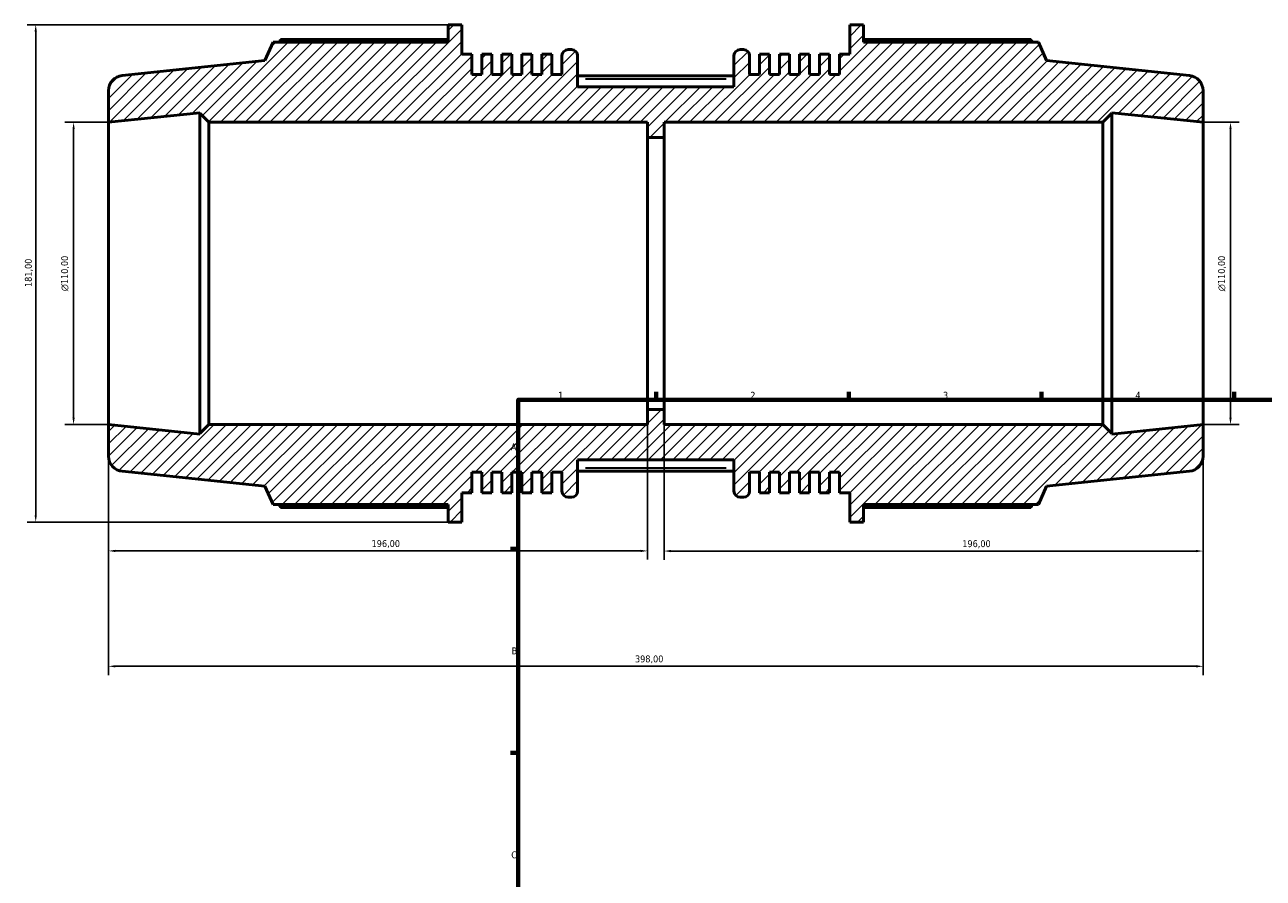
# Model space of a CAD drawing. Header units: millimetres. Extents: x -159 to 1196, y -71 to 778.
# Tile 2 of 8: x -159 to 291, y 400 to 710. Entities that reach past the tile are written whole.
import ezdxf

# ---------------------------------------------------------------- set-up
doc = ezdxf.new("R2010")
doc.units = ezdxf.units.MM
for name, color, linetype, lineweight in [('Border (ISO)', 7, 'Continuous', 70), ('Dimension (ISO)', 7, 'Continuous', 25), ('Hatch (ISO)', 7, 'Continuous', 18), ('Visible (ISO)', 7, 'Continuous', 50), ('Visible Narrow (ISO)', 7, 'Continuous', 35)]:
    doc.layers.add(name, color=color, linetype=linetype, lineweight=lineweight)
doc.styles.add('Note Text (ISO)', font='tahoma.ttf')
doc.dimstyles.new('Default (ISO)', dxfattribs={"dimtxt": 2.5, "dimasz": 2.5, "dimexe": 3.175, "dimexo": 0, "dimgap": 0.762, "dimtad": 1, "dimrnd": 1e-08, "dimzin": 0, "dimtxsty": 'Note Text (ISO)', "dimcen": 0.09, "dimdle": 10, "dimclrd": 256, "dimclre": 256, "dimclrt": 232, "dimazin": 0, "dimtfac": 1.40208, "dimtmove": 0, "dimatfit": 3, "dimfxl": 1, "dimtolj": 1, "dimtzin": 0, "dimlwd": -1, "dimlwe": -1, "dimarcsym": 0})

# ---------------------------------------------------------------- blocks, each defined once
blk = doc.blocks.new('Borders Default Border')
at = {"layer": 'Border (ISO)'}
for p, q in [((70.08, 574), (70.08, 576.9)), ((140.17, 574), (140.17, 576.9)), ((210.25, 574), (210.25, 576.9)), ((280.33, 574), (280.33, 576.9)), ((20, 519.75), (17.1, 519.75)), ((20, 445.5), (17.1, 445.5))]:
    blk.add_line(p, q, dxfattribs=at)
at = {"layer": 'Border (ISO)', "flags": 128}
blk.add_lwpolyline([(20, 20), (20, 574), (821, 574), (821, 20), (20, 20)], dxfattribs=at)
at = {"layer": 'Border (ISO)', "color": 232, "true_color": 0xca0064, "char_height": 2.5, "attachment_point": 7, "style": 'Note Text (ISO)'}
for s, insert in [('1', (34.48, 574.4)), ('2', (104.37, 574.4)), ('3', (174.43, 574.35)), ('4', (244.42, 574.4)), ('A', (17.29, 555.62)), ('B', (17.59, 481.37)), ('C', (17.43, 407.08))]:
    blk.add_mtext(s, dxfattribs=dict(at, insert=insert))
blk = doc.blocks.new('*D7')
at = {"layer": 'Defpoints', "color": 0, "transparency": 16777216}
for p in [(73, 570.5), (269, 565), (73, 518.95)]:
    blk.add_point(p, dxfattribs=at)
at = {"layer": 'Dimension (ISO)', "transparency": 16777216}
for p, q in [((73, 570.5), (73, 515.77)), ((269, 565), (269, 515.77)), ((266.5, 518.95), (75.5, 518.95))]:
    blk.add_line(p, q, dxfattribs=at)
for points in [[(75.5, 519.37), (75.5, 518.53), (73, 518.95)], [(266.5, 519.37), (266.5, 518.53), (269, 518.95)]]:
    blk.add_solid(points, dxfattribs=at)
at = {"layer": 'Dimension (ISO)', "color": 232, "true_color": 0xca0064, "transparency": 16777216, "insert": (181.46, 522.88), "char_height": 2.5, "attachment_point": 1, "style": 'Note Text (ISO)'}
blk.add_mtext('\\A1;196,00', dxfattribs=at)
blk = doc.blocks.new('*D8')
at = {"layer": 'Defpoints', "color": 0, "transparency": 16777216}
for p in [(67, 570.5), (-129, 565), (-129, 519)]:
    blk.add_point(p, dxfattribs=at)
at = {"layer": 'Dimension (ISO)', "transparency": 16777216}
for p, q in [((67, 570.5), (67, 515.83)), ((-129, 565), (-129, 515.83)), ((64.5, 519), (-126.5, 519))]:
    blk.add_line(p, q, dxfattribs=at)
for points in [[(-126.5, 519.42), (-126.5, 518.58), (-129, 519)], [(64.5, 519.42), (64.5, 518.58), (67, 519)]]:
    blk.add_solid(points, dxfattribs=at)
at = {"layer": 'Dimension (ISO)', "color": 232, "true_color": 0xca0064, "transparency": 16777216, "insert": (-33.35, 522.93), "char_height": 2.5, "attachment_point": 1, "style": 'Note Text (ISO)'}
blk.add_mtext('\\A1;196,00', dxfattribs=at)
blk = doc.blocks.new('*D9')
at = {"layer": 'Defpoints', "color": 0, "transparency": 16777216}
for p in [(-129, 565), (269, 565), (269, 477)]:
    blk.add_point(p, dxfattribs=at)
at = {"layer": 'Dimension (ISO)', "transparency": 16777216}
for p, q in [((-129, 565), (-129, 473.82)), ((269, 565), (269, 473.82)), ((-126.5, 477), (266.5, 477))]:
    blk.add_line(p, q, dxfattribs=at)
for points in [[(-126.5, 477.42), (-126.5, 476.58), (-129, 477)], [(266.5, 477.42), (266.5, 476.58), (269, 477)]]:
    blk.add_solid(points, dxfattribs=at)
at = {"layer": 'Dimension (ISO)', "color": 232, "true_color": 0xca0064, "transparency": 16777216, "insert": (62.44, 480.94), "char_height": 2.5, "attachment_point": 1, "style": 'Note Text (ISO)'}
blk.add_mtext('\\A1;398,00', dxfattribs=at)
blk = doc.blocks.new('*D10')
at = {"layer": 'Defpoints', "color": 0, "transparency": 16777216}
for p in [(-5.48, 710.5), (-155.5, 529.5), (-5.48, 529.5)]:
    blk.add_point(p, dxfattribs=at)
at = {"layer": 'Dimension (ISO)', "transparency": 16777216}
for p, q in [((-5.48, 710.5), (-158.67, 710.5)), ((-155.5, 708), (-155.5, 532)), ((-5.48, 529.5), (-158.67, 529.5))]:
    blk.add_line(p, q, dxfattribs=at)
for points in [[(-155.91, 708), (-155.08, 708), (-155.5, 710.5)], [(-155.91, 532), (-155.08, 532), (-155.5, 529.5)]]:
    blk.add_solid(points, dxfattribs=at)
at = {"layer": 'Dimension (ISO)', "color": 232, "true_color": 0xca0064, "transparency": 16777216, "insert": (-159.44, 615.05), "char_height": 2.5, "attachment_point": 1, "rotation": 90, "style": 'Note Text (ISO)'}
blk.add_mtext('\\A1;181,00', dxfattribs=at)
blk = doc.blocks.new('*D11')
at = {"layer": 'Defpoints', "color": 0, "transparency": 16777216}
for p in [(269, 675), (269, 565), (279, 565)]:
    blk.add_point(p, dxfattribs=at)
at = {"layer": 'Dimension (ISO)', "transparency": 16777216}
for p, q in [((269, 675), (282.18, 675)), ((279, 672.5), (279, 567.5)), ((269, 565), (282.18, 565))]:
    blk.add_line(p, q, dxfattribs=at)
for points in [[(278.58, 672.5), (279.42, 672.5), (279, 675)], [(278.58, 567.5), (279.42, 567.5), (279, 565)]]:
    blk.add_solid(points, dxfattribs=at)
at = {"layer": 'Dimension (ISO)', "color": 232, "true_color": 0xca0064, "transparency": 16777216, "insert": (274.48, 613.51), "char_height": 2.5, "attachment_point": 1, "rotation": 90, "style": 'Note Text (ISO)'}
blk.add_mtext('\\A1;\\fAIGDT|b0|i0;\\H2.5000;\\ln\\fTahoma|b0|i0;\\H2.5000;110,00', dxfattribs=at)
blk = doc.blocks.new('*D12')
at = {"layer": 'Defpoints', "color": 0, "transparency": 16777216}
for p in [(-129, 675), (-141.72, 565), (-129, 565)]:
    blk.add_point(p, dxfattribs=at)
at = {"layer": 'Dimension (ISO)', "transparency": 16777216}
for p, q in [((-129, 675), (-144.9, 675)), ((-141.72, 672.5), (-141.72, 567.5)), ((-129, 565), (-144.9, 565))]:
    blk.add_line(p, q, dxfattribs=at)
for points in [[(-142.14, 672.5), (-141.31, 672.5), (-141.72, 675)], [(-142.14, 567.5), (-141.31, 567.5), (-141.72, 565)]]:
    blk.add_solid(points, dxfattribs=at)
at = {"layer": 'Dimension (ISO)', "color": 232, "true_color": 0xca0064, "transparency": 16777216, "insert": (-146.25, 613.51), "char_height": 2.5, "attachment_point": 1, "rotation": 90, "style": 'Note Text (ISO)'}
blk.add_mtext('\\A1;\\fAIGDT|b0|i0;\\H2.5000;\\ln\\fTahoma|b0|i0;\\H2.5000;110,00', dxfattribs=at)

msp = doc.modelspace()

# ---------------------------------------------------------------- hatches: boundary and pattern name
at = {"layer": 'Hatch (ISO)'}
h = msp.add_hatch(dxfattribs=at)
h.set_pattern_fill('ANSI31', color=256, scale=25.4, style=0)
h.set_pattern_definition([(45, (0, 0), (-2.245064, 2.245064), [])])
edge = h.paths.add_edge_path()
edge.add_ellipse((263.5, 553.452), major_axis=(0.575, -5.47), ratio=1, start_angle=0, end_angle=84)
edge.add_line((269, 553.452), (269, 565))
edge.add_line((269, 565), (235.833, 561.514))
edge.add_line((235.833, 561.514), (235.833, 561.7))
edge.add_line((235.833, 561.7), (232.533, 565))
edge.add_line((232.533, 565), (73, 565))
edge.add_line((73, 565), (73, 570.5))
edge.add_line((73, 570.5), (67, 570.5))
edge.add_line((67, 570.5), (67, 565))
edge.add_line((67, 565), (-92.533, 565))
edge.add_line((-92.533, 565), (-95.833, 561.7))
edge.add_line((-95.833, 561.7), (-95.833, 561.514))
edge.add_line((-95.833, 561.514), (-129, 565))
edge.add_line((-129, 565), (-129, 553.452))
edge.add_ellipse((-123.5, 553.452), major_axis=(-5.5, 0), ratio=1, start_angle=0, end_angle=84)
edge.add_line((-124.075, 547.982), (-72.143, 542.524))
edge.add_line((-72.143, 542.524), (-69.165, 535.835))
edge.add_line((-69.165, 535.835), (-5.478, 535.835))
edge.add_line((-5.478, 535.835), (-5.478, 529.5))
edge.add_line((-5.478, 529.5), (-0.503, 529.5))
edge.add_line((-0.503, 529.5), (-0.503, 540.179))
edge.add_line((-0.503, 540.179), (3.136, 540.179))
edge.add_line((3.136, 540.179), (3.136, 547.6))
edge.add_line((3.136, 547.6), (6.775, 547.6))
edge.add_line((6.775, 547.6), (6.775, 540.179))
edge.add_line((6.775, 540.179), (10.414, 540.179))
edge.add_line((10.414, 540.179), (10.414, 547.6))
edge.add_line((10.414, 547.6), (14.053, 547.6))
edge.add_line((14.053, 547.6), (14.053, 540.179))
edge.add_line((14.053, 540.179), (17.691, 540.179))
edge.add_line((17.691, 540.179), (17.691, 547.6))
edge.add_line((17.691, 547.6), (21.33, 547.6))
edge.add_line((21.33, 547.6), (21.33, 540.179))
edge.add_line((21.33, 540.179), (24.969, 540.179))
edge.add_line((24.969, 540.179), (24.969, 547.6))
edge.add_line((24.969, 547.6), (28.608, 547.6))
edge.add_line((28.608, 547.6), (28.608, 540.179))
edge.add_line((28.608, 540.179), (32.247, 540.179))
edge.add_line((32.247, 540.179), (32.247, 547.6))
edge.add_line((32.247, 547.6), (35.886, 547.6))
edge.add_line((35.886, 547.6), (35.886, 540.75))
edge.add_ellipse((38.086, 540.75), major_axis=(-2.2, 0), ratio=1, start_angle=0, end_angle=90)
edge.add_line((38.086, 538.55), (39.371, 538.55))
edge.add_ellipse((39.371, 540.75), major_axis=(0, -2.2), ratio=1, start_angle=0, end_angle=90)
edge.add_line((41.571, 540.75), (41.571, 552.125))
edge.add_line((41.571, 552.125), (98.429, 552.125))
edge.add_line((98.429, 552.125), (98.429, 540.75))
edge.add_ellipse((100.629, 540.75), major_axis=(-2.2, 0), ratio=1, start_angle=0, end_angle=90)
edge.add_line((100.629, 538.55), (101.914, 538.55))
edge.add_ellipse((101.914, 540.75), major_axis=(0, -2.2), ratio=1, start_angle=0, end_angle=90)
edge.add_line((104.114, 540.75), (104.114, 547.6))
edge.add_line((104.114, 547.6), (107.753, 547.6))
edge.add_line((107.753, 547.6), (107.753, 540.179))
edge.add_line((107.753, 540.179), (111.392, 540.179))
edge.add_line((111.392, 540.179), (111.392, 547.6))
edge.add_line((111.392, 547.6), (115.031, 547.6))
edge.add_line((115.031, 547.6), (115.031, 540.179))
edge.add_line((115.031, 540.179), (118.67, 540.179))
edge.add_line((118.67, 540.179), (118.67, 547.6))
edge.add_line((118.67, 547.6), (122.309, 547.6))
edge.add_line((122.309, 547.6), (122.309, 540.179))
edge.add_line((122.309, 540.179), (125.947, 540.179))
edge.add_line((125.947, 540.179), (125.947, 547.6))
edge.add_line((125.947, 547.6), (129.586, 547.6))
edge.add_line((129.586, 547.6), (129.586, 540.179))
edge.add_line((129.586, 540.179), (133.225, 540.179))
edge.add_line((133.225, 540.179), (133.225, 547.6))
edge.add_line((133.225, 547.6), (136.864, 547.6))
edge.add_line((136.864, 547.6), (136.864, 540.179))
edge.add_line((136.864, 540.179), (140.503, 540.179))
edge.add_line((140.503, 540.179), (140.503, 529.5))
edge.add_line((140.503, 529.5), (145.478, 529.5))
edge.add_line((145.478, 529.5), (145.478, 535.835))
edge.add_line((145.478, 535.835), (209.165, 535.835))
edge.add_line((209.165, 535.835), (212.143, 542.524))
edge.add_line((212.143, 542.524), (264.075, 547.982))
edge = h.paths.add_edge_path()
edge.add_ellipse((263.5, 686.548), major_axis=(5.5, 0), ratio=1, start_angle=0, end_angle=84)
edge.add_line((264.075, 692.018), (212.143, 697.476))
edge.add_line((212.143, 697.476), (209.165, 704.165))
edge.add_line((209.165, 704.165), (145.478, 704.165))
edge.add_line((145.478, 704.165), (145.478, 710.5))
edge.add_line((145.478, 710.5), (140.503, 710.5))
edge.add_line((140.503, 710.5), (140.503, 699.821))
edge.add_line((140.503, 699.821), (136.864, 699.821))
edge.add_line((136.864, 699.821), (136.864, 692.4))
edge.add_line((136.864, 692.4), (133.225, 692.4))
edge.add_line((133.225, 692.4), (133.225, 699.821))
edge.add_line((133.225, 699.821), (129.586, 699.821))
edge.add_line((129.586, 699.821), (129.586, 692.4))
edge.add_line((129.586, 692.4), (125.947, 692.4))
edge.add_line((125.947, 692.4), (125.947, 699.821))
edge.add_line((125.947, 699.821), (122.309, 699.821))
edge.add_line((122.309, 699.821), (122.309, 692.4))
edge.add_line((122.309, 692.4), (118.67, 692.4))
edge.add_line((118.67, 692.4), (118.67, 699.821))
edge.add_line((118.67, 699.821), (115.031, 699.821))
edge.add_line((115.031, 699.821), (115.031, 692.4))
edge.add_line((115.031, 692.4), (111.392, 692.4))
edge.add_line((111.392, 692.4), (111.392, 699.821))
edge.add_line((111.392, 699.821), (107.753, 699.821))
edge.add_line((107.753, 699.821), (107.753, 692.4))
edge.add_line((107.753, 692.4), (104.114, 692.4))
edge.add_line((104.114, 692.4), (104.114, 699.25))
edge.add_ellipse((101.914, 699.25), major_axis=(2.2, 0), ratio=1, start_angle=0, end_angle=90)
edge.add_line((101.914, 701.45), (100.629, 701.45))
edge.add_ellipse((100.629, 699.25), major_axis=(0, 2.2), ratio=1, start_angle=0, end_angle=90)
edge.add_line((98.429, 699.25), (98.429, 687.875))
edge.add_line((98.429, 687.875), (41.571, 687.875))
edge.add_line((41.571, 687.875), (41.571, 699.25))
edge.add_ellipse((39.371, 699.25), major_axis=(2.2, 0), ratio=1, start_angle=0, end_angle=90)
edge.add_line((39.371, 701.45), (38.086, 701.45))
edge.add_ellipse((38.086, 699.25), major_axis=(0, 2.2), ratio=1, start_angle=0, end_angle=90)
edge.add_line((35.886, 699.25), (35.886, 692.4))
edge.add_line((35.886, 692.4), (32.247, 692.4))
edge.add_line((32.247, 692.4), (32.247, 699.821))
edge.add_line((32.247, 699.821), (28.608, 699.821))
edge.add_line((28.608, 699.821), (28.608, 692.4))
edge.add_line((28.608, 692.4), (24.969, 692.4))
edge.add_line((24.969, 692.4), (24.969, 699.821))
edge.add_line((24.969, 699.821), (21.33, 699.821))
edge.add_line((21.33, 699.821), (21.33, 692.4))
edge.add_line((21.33, 692.4), (17.691, 692.4))
edge.add_line((17.691, 692.4), (17.691, 699.821))
edge.add_line((17.691, 699.821), (14.053, 699.821))
edge.add_line((14.053, 699.821), (14.053, 692.4))
edge.add_line((14.053, 692.4), (10.414, 692.4))
edge.add_line((10.414, 692.4), (10.414, 699.821))
edge.add_line((10.414, 699.821), (6.775, 699.821))
edge.add_line((6.775, 699.821), (6.775, 692.4))
edge.add_line((6.775, 692.4), (3.136, 692.4))
edge.add_line((3.136, 692.4), (3.136, 699.821))
edge.add_line((3.136, 699.821), (-0.503, 699.821))
edge.add_line((-0.503, 699.821), (-0.503, 710.5))
edge.add_line((-0.503, 710.5), (-5.478, 710.5))
edge.add_line((-5.478, 710.5), (-5.478, 704.165))
edge.add_line((-5.478, 704.165), (-69.165, 704.165))
edge.add_line((-69.165, 704.165), (-72.143, 697.476))
edge.add_line((-72.143, 697.476), (-124.075, 692.018))
edge.add_ellipse((-123.5, 686.548), major_axis=(-0.575, 5.47), ratio=1, start_angle=0, end_angle=84)
edge.add_line((-129, 686.548), (-129, 675))
edge.add_line((-129, 675), (-95.833, 678.486))
edge.add_line((-95.833, 678.486), (-95.833, 678.3))
edge.add_line((-95.833, 678.3), (-92.533, 675))
edge.add_line((-92.533, 675), (67, 675))
edge.add_line((67, 675), (67, 669.5))
edge.add_line((67, 669.5), (73, 669.5))
edge.add_line((73, 669.5), (73, 675))
edge.add_line((73, 675), (232.533, 675))
edge.add_line((232.533, 675), (235.833, 678.3))
edge.add_line((235.833, 678.3), (235.833, 678.486))
edge.add_line((235.833, 678.486), (269, 675))
edge.add_line((269, 675), (269, 686.548))

# ---------------------------------------------------------------- linework, layer by layer
at = {"layer": 'Visible (ISO)'}
for p, q in [((-0.503, 710.5), (-5.478, 710.5)), ((-5.478, 710.5), (-5.478, 704.165)), ((-0.503, 699.821), (-0.503, 710.5)), ((145.478, 710.5), (140.503, 710.5)), ((140.503, 710.5), (140.503, 699.821)), ((145.478, 704.165), (145.478, 710.5)), ((-69.165, 704.165), (-72.143, 697.476)), ((-5.478, 704.165), (-69.165, 704.165)), ((-5.478, 705.154), (-66.344, 705.154)), ((206.344, 705.154), (145.478, 705.154)), ((209.165, 704.165), (145.478, 704.165)), ((212.143, 697.476), (209.165, 704.165)), ((3.136, 699.821), (-0.503, 699.821)), ((3.136, 692.4), (3.136, 699.821)), ((10.414, 699.821), (6.775, 699.821)), ((6.775, 699.821), (6.775, 692.4)), ((10.414, 692.4), (10.414, 699.821)), ((17.691, 699.821), (14.053, 699.821)), ((14.053, 699.821), (14.053, 692.4)), ((17.691, 692.4), (17.691, 699.821)), ((24.969, 699.821), (21.33, 699.821)), ((21.33, 699.821), (21.33, 692.4)), ((24.969, 692.4), (24.969, 699.821)), ((32.247, 699.821), (28.608, 699.821)), ((28.608, 699.821), (28.608, 692.4)), ((32.247, 692.4), (32.247, 699.821)), ((35.886, 699.25), (35.886, 692.4)), ((39.371, 701.45), (38.086, 701.45)), ((41.571, 687.875), (41.571, 699.25)), ((98.429, 699.25), (98.429, 687.875)), ((101.914, 701.45), (100.629, 701.45)), ((104.114, 692.4), (104.114, 699.25)), ((111.392, 699.821), (107.753, 699.821)), ((107.753, 699.821), (107.753, 692.4)), ((111.392, 692.4), (111.392, 699.821)), ((118.67, 699.821), (115.031, 699.821)), ((115.031, 699.821), (115.031, 692.4)), ((118.67, 692.4), (118.67, 699.821)), ((125.947, 699.821), (122.309, 699.821)), ((122.309, 699.821), (122.309, 692.4)), ((125.947, 692.4), (125.947, 699.821)), ((133.225, 699.821), (129.586, 699.821)), ((129.586, 699.821), (129.586, 692.4)), ((133.225, 692.4), (133.225, 699.821)), ((140.503, 699.821), (136.864, 699.821)), ((136.864, 699.821), (136.864, 692.4)), ((-72.143, 697.476), (-124.075, 692.018)), ((264.075, 692.018), (212.143, 697.476)), ((6.775, 692.4), (3.136, 692.4)), ((14.053, 692.4), (10.414, 692.4)), ((21.33, 692.4), (17.691, 692.4)), ((28.608, 692.4), (24.969, 692.4)), ((35.886, 692.4), (32.247, 692.4)), ((98.429, 691.965), (41.571, 691.965)), ((107.753, 692.4), (104.114, 692.4)), ((115.031, 692.4), (111.392, 692.4)), ((122.309, 692.4), (118.67, 692.4)), ((129.586, 692.4), (125.947, 692.4)), ((136.864, 692.4), (133.225, 692.4)), ((-129, 686.548), (-129, 675)), ((98.429, 687.875), (41.571, 687.875)), ((269, 675), (269, 686.548)), ((-129, 675), (-95.833, 678.486)), ((-95.833, 678.486), (-95.833, 678.3)), ((-95.833, 678.3), (-92.533, 675)), ((-95.833, 678.3), (-95.833, 561.7)), ((232.533, 675), (235.833, 678.3)), ((235.833, 678.3), (235.833, 678.486)), ((235.833, 678.486), (269, 675)), ((235.833, 561.7), (235.833, 678.3)), ((-129, 565), (-129, 675)), ((-92.533, 675), (67, 675)), ((-92.533, 565), (-92.533, 675)), ((67, 675), (67, 669.5)), ((73, 669.5), (73, 675)), ((73, 675), (232.533, 675)), ((232.533, 675), (232.533, 565)), ((269, 565), (269, 675)), ((67, 669.5), (73, 669.5)), ((67, 570.5), (67, 669.5)), ((73, 570.5), (73, 669.5)), ((73, 570.5), (67, 570.5)), ((67, 570.5), (67, 565)), ((73, 565), (73, 570.5)), ((-95.833, 561.514), (-129, 565)), ((-129, 565), (-129, 553.452)), ((-92.533, 565), (-95.833, 561.7)), ((67, 565), (-92.533, 565)), ((232.533, 565), (73, 565)), ((235.833, 561.7), (232.533, 565)), ((269, 565), (235.833, 561.514)), ((269, 553.452), (269, 565)), ((-95.833, 561.7), (-95.833, 561.514)), ((235.833, 561.514), (235.833, 561.7)), ((41.571, 540.75), (41.571, 552.125)), ((41.571, 552.125), (98.429, 552.125)), ((98.429, 552.125), (98.429, 540.75)), ((-124.075, 547.982), (-72.143, 542.524)), ((3.136, 540.179), (3.136, 547.6)), ((3.136, 547.6), (6.775, 547.6)), ((6.775, 547.6), (6.775, 540.179)), ((10.414, 540.179), (10.414, 547.6)), ((10.414, 547.6), (14.053, 547.6)), ((14.053, 547.6), (14.053, 540.179)), ((17.691, 540.179), (17.691, 547.6)), ((17.691, 547.6), (21.33, 547.6)), ((21.33, 547.6), (21.33, 540.179)), ((24.969, 540.179), (24.969, 547.6)), ((24.969, 547.6), (28.608, 547.6)), ((28.608, 547.6), (28.608, 540.179)), ((32.247, 540.179), (32.247, 547.6)), ((32.247, 547.6), (35.886, 547.6)), ((35.886, 547.6), (35.886, 540.75)), ((98.429, 548.035), (41.571, 548.035)), ((104.114, 540.75), (104.114, 547.6)), ((104.114, 547.6), (107.753, 547.6)), ((107.753, 547.6), (107.753, 540.179)), ((111.392, 540.179), (111.392, 547.6)), ((111.392, 547.6), (115.031, 547.6)), ((115.031, 547.6), (115.031, 540.179)), ((118.67, 540.179), (118.67, 547.6)), ((118.67, 547.6), (122.309, 547.6)), ((122.309, 547.6), (122.309, 540.179)), ((125.947, 540.179), (125.947, 547.6)), ((125.947, 547.6), (129.586, 547.6)), ((129.586, 547.6), (129.586, 540.179)), ((133.225, 540.179), (133.225, 547.6)), ((133.225, 547.6), (136.864, 547.6)), ((136.864, 547.6), (136.864, 540.179)), ((212.143, 542.524), (264.075, 547.982)), ((-72.143, 542.524), (-69.165, 535.835)), ((209.165, 535.835), (212.143, 542.524)), ((-0.503, 529.5), (-0.503, 540.179)), ((-0.503, 540.179), (3.136, 540.179)), ((6.775, 540.179), (10.414, 540.179)), ((14.053, 540.179), (17.691, 540.179)), ((21.33, 540.179), (24.969, 540.179)), ((28.608, 540.179), (32.247, 540.179)), ((38.086, 538.55), (39.371, 538.55)), ((100.629, 538.55), (101.914, 538.55)), ((107.753, 540.179), (111.392, 540.179)), ((115.031, 540.179), (118.67, 540.179)), ((122.309, 540.179), (125.947, 540.179)), ((129.586, 540.179), (133.225, 540.179)), ((136.864, 540.179), (140.503, 540.179)), ((140.503, 540.179), (140.503, 529.5)), ((-69.165, 535.835), (-5.478, 535.835)), ((-66.344, 534.846), (-5.478, 534.846)), ((-5.478, 535.835), (-5.478, 529.5)), ((145.478, 529.5), (145.478, 535.835)), ((145.478, 535.835), (209.165, 535.835)), ((145.478, 534.846), (206.344, 534.846)), ((-5.478, 529.5), (-0.503, 529.5)), ((140.503, 529.5), (145.478, 529.5))]:
    msp.add_line(p, q, dxfattribs=at)
for centre, radius, start, end in [((38.086, 699.25), 2.2, 90, 180), ((39.371, 699.25), 2.2, 0, 90), ((100.629, 699.25), 2.2, 90, 180), ((101.914, 699.25), 2.2, 0, 90), ((-123.5, 686.548), 5.5, 96, 180), ((263.5, 686.548), 5.5, 0, 84), ((-123.5, 553.452), 5.5, 180, 264), ((263.5, 553.452), 5.5, 276, 0), ((38.086, 540.75), 2.2, 180, 270), ((39.371, 540.75), 2.2, 270, 0), ((100.629, 540.75), 2.2, 180, 270), ((101.914, 540.75), 2.2, 270, 0)]:
    msp.add_arc(centre, radius, start, end, dxfattribs=at)
for points, weights in [([(-66.344, 705.154), (-66.701, 704.655), (-67.046, 704.165)], [1, 1.00070881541, 1.00126976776]), ([(207.046, 704.165), (206.701, 704.655), (206.344, 705.154)], [1.00126976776, 1.00070881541, 1]), ([(-67.046, 535.835), (-66.701, 535.345), (-66.344, 534.846)], [1.00126976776, 1.00070881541, 1]), ([(206.344, 534.846), (206.701, 535.345), (207.046, 535.835)], [1, 1.00070881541, 1.00126976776])]:
    msp.add_rational_spline(points, weights, degree=2, dxfattribs=at)
at = {"layer": 'Visible Narrow (ISO)'}
for p, q in [((44.414, 690.865), (95.586, 690.865)), ((95.586, 549.135), (44.414, 549.135))]:
    msp.add_line(p, q, dxfattribs=at)

# ---------------------------------------------------------------- block references
msp.add_blockref('Borders Default Border', (0, 0))

# ---------------------------------------------------------------- dimensions: what is measured, and where the dimension line sits
at = {"layer": 'Dimension (ISO)'}
for base, p1, p2, angle, picture, middle in [((-155.498, 529.5), (-5.478, 710.5), (-5.478, 529.5), 90, '*D10', (-155.498, 620)), ((-129, 519), (67, 570.5), (-129, 565), 180, '*D8', (-28.392, 519)), ((73, 518.949), (269, 565), (73, 570.5), 180, '*D7', (186.417, 518.949)), ((269, 477), (-129, 565), (269, 565), 180, '*D9', (67.5, 477))]:
    dim = msp.add_linear_dim(base=base, p1=p1, p2=p2, angle=angle, dimstyle='Default (ISO)', override={"dimdec": 2, "dimtp": 0, "dimtm": 0, "dimtdec": 2, "dimtofl": 0, "dimatfit": 1}, dxfattribs=at)
    dim.commit()
    dim.dimension.update_dxf_attribs({"geometry": picture, "text_midpoint": middle, "dimtype": 160})
for base, p1, p2, picture, middle in [((-141.725, 565), (-129, 675), (-129, 565), '*D12', (-141.725, 620)), ((279, 565), (269, 675), (269, 565), '*D11', (279, 620))]:
    dim = msp.add_linear_dim(base=base, p1=p1, p2=p2, angle=90, text='\\fAIGDT|b0|i0;\\H2.5000;\\ln\\fTahoma|b0|i0;\\H2.5000;<>', dimstyle='Default (ISO)', override={"dimdec": 2, "dimtp": 0, "dimtm": 0, "dimtdec": 2, "dimtofl": 0, "dimatfit": 1}, dxfattribs=at)
    dim.commit()
    dim.dimension.update_dxf_attribs({"geometry": picture, "text_midpoint": middle, "dimtype": 160})

doc.saveas('drawing.dxf')
